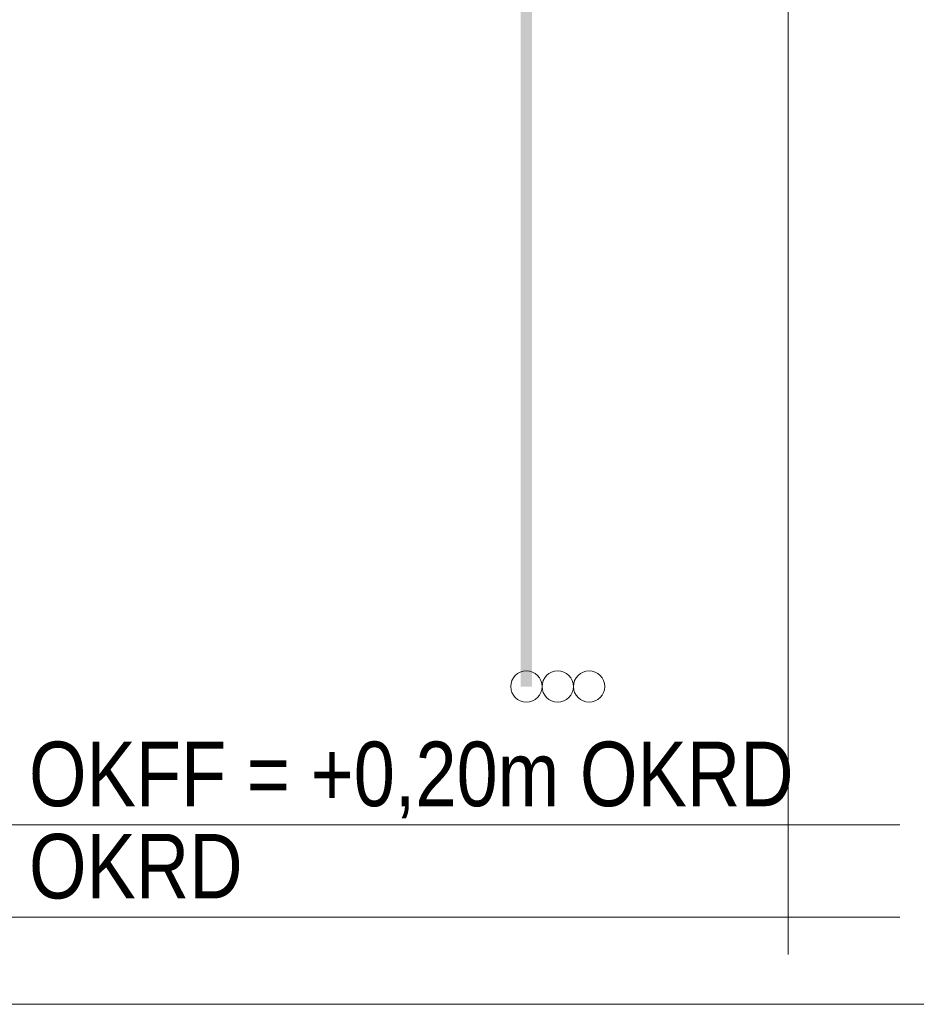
# Model space of a CAD drawing. Extents: x -500 to 300, y 62 to 1162.
# Tile 144 of 256: x 151 to 170, y 827 to 849. Entities that reach past the tile are written whole.
import ezdxf
from ezdxf.lldxf.tags import DXFTag

# ---------------------------------------------------------------- set-up
doc = ezdxf.new("R2010")
doc.units = 0
doc.layers.get('0').update_dxf_attribs({"lineweight": 13})
doc.layers.add('E_Betonbaudose', color=1, linetype='Continuous', lineweight=13, true_color=0xff0000)
doc.layers.add('E_Detail_Beschriftung', color=7, linetype='Continuous', lineweight=13, true_color=0x009900)
doc.layers.add('E_Detail_Linie_Text_Bem', color=7, linetype='Continuous', lineweight=13)
doc.styles.get("Standard").update_dxf_attribs({"font": 'ARIALN.TTF'})
tags = doc.linetypes.add('fein_strichliert-A06G93S58I', pattern=[4, 1, -2, 1]).pattern_tags.tags
tags[8:9] = [DXFTag(74, 4), DXFTag(75, 0), DXFTag(340, '0'), DXFTag(46, 0.0), DXFTag(50, 0.0), DXFTag(44, 0.0), DXFTag(45, 0.0)]
tags[6:7] = [DXFTag(74, 4), DXFTag(75, 0), DXFTag(340, '0'), DXFTag(46, 0.0), DXFTag(50, 0.0), DXFTag(44, 0.0), DXFTag(45, 0.0)]
tags[4:5] = [DXFTag(74, 4), DXFTag(75, 0), DXFTag(340, '0'), DXFTag(46, 0.0), DXFTag(50, 0.0), DXFTag(44, 0.0), DXFTag(45, 0.0)]

# ---------------------------------------------------------------- blocks, each defined once
blk = doc.blocks.new('Referenz-A06G93S98I')
at = {"layer": 'E_Betonbaudose', "linetype": 'Continuous', "ltscale": 0.13}
for centre in [(161.831, 834.348), (162.511, 834.348), (163.191, 834.348)]:
    blk.add_circle(centre, 0.34, dxfattribs=at)
at = {"layer": 'E_Detail_Linie_Text_Bem', "linetype": 'fein_strichliert-A06G93S58I', "ltscale": 0.65}
for p, q in [((167.508, 828.54), (167.508, 881.419)), ((123.782, 827.458), (183.525, 827.458))]:
    blk.add_line(p, q, dxfattribs=at)
at = {"layer": 'E_Detail_Linie_Text_Bem', "linetype": 'Continuous', "ltscale": 0.13}
for p, q in [((131.798, 831.348), (169.928, 831.348)), ((131.798, 829.348), (169.928, 829.348))]:
    blk.add_line(p, q, dxfattribs=at)
blk.add_solid([(161.956, 868.348), (161.956, 834.348), (161.706, 868.347), (161.706, 834.348)], dxfattribs=at)
at = {"layer": 'E_Detail_Beschriftung', "linetype": 'Continuous', "ltscale": 0.13, "char_height": 1.4, "attachment_point": 1}
for s, insert in [('{\\fArial Narrow;OKFF = +0,20m OKRD}', (151.046, 833.153)), ('{\\fArial Narrow;OKRD}', (151.046, 831.153))]:
    blk.add_mtext(s, dxfattribs=dict(at, insert=insert))

msp = doc.modelspace()

# ---------------------------------------------------------------- block references
at = {"color": 8, "lineweight": 25, "ltscale": 0.25, "true_color": 0x808080}
msp.add_blockref('Referenz-A06G93S98I', (0, 0), dxfattribs=at)

doc.saveas('drawing.dxf')
